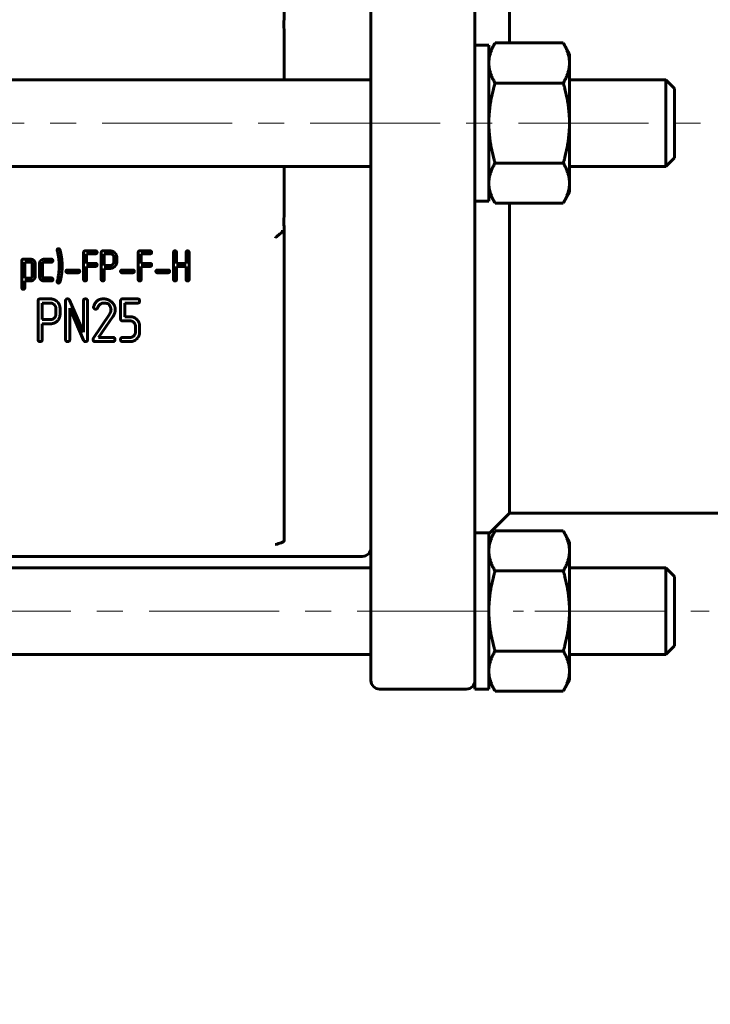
# Model space of a CAD drawing. Header units: millimetres. Extents: x 0 to 420, y 0 to 297.
# Tile 4 of 8: x 149 to 188, y 100 to 157. Entities that reach past the tile are written whole.
import ezdxf

# ---------------------------------------------------------------- set-up
doc = ezdxf.new("R2010")
doc.units = ezdxf.units.MM
for name, pattern in [('K5LT_AXLED', [12, 7.5, -1.5, 1.5, -1.5]), ('K5LT_BASIC', [0]), ('K5LT_THIN', [0])]:
    doc.linetypes.add(name, pattern=pattern)
doc.layers.add('Системный слой', color=7, linetype='Continuous')
doc.layers.add('Системный слой (1)', color=7, linetype='Continuous', true_color=0x6c6c6c)
doc.styles.add('KDIMTEXTSTYLE', font='GOST_AU.SHX', dxfattribs={"width": 0.96, "oblique": 15, "height": 5})
doc.styles.add('KTEXTSTYLE', font='GOST_AU.SHX', dxfattribs={"width": 0.96, "height": 5})
doc.dimstyles.new('KDIMSTYLE (0.50)', dxfattribs={"dimtxt": 5, "dimasz": 1, "dimexe": 2, "dimexo": 0, "dimgap": 1, "dimtad": 1, "dimlfac": 2, "dimtxsty": 'KDIMTEXTSTYLE', "dimsah": 1, "dimcen": 0, "dimdle": 1, "dimadec": 0, "dimazin": 0, "dimtfac": 0.667, "dimtmove": 0, "dimatfit": 3, "dimfxl": 1, "dimtvp": 1, "dimtolj": 1, "dimtzin": 0, "dimarcsym": 0})

# ---------------------------------------------------------------- blocks, each defined once
blk = doc.blocks.new('U0')
at = {"layer": 'Системный слой (1)', "color": 150, "linetype": 'K5LT_BASIC', "lineweight": 60, "true_color": 0x0080ff}
for p, q in [((175.581, 154.558), (175.581, 155.16)), ((175.581, 146.16), (175.581, 154.558))]:
    blk.add_line(p, q, dxfattribs=at)
blk = doc.blocks.new('U5')
at = {"layer": 'Системный слой (1)', "color": 150, "linetype": 'K5LT_BASIC', "lineweight": 60, "true_color": 0x0080ff}
for p, q in [((175.581, 122.515), (175.581, 127.015)), ((175.581, 118.015), (175.581, 122.515))]:
    blk.add_line(p, q, dxfattribs=at)
blk = doc.blocks.new('U6')
at = {"layer": 'Системный слой (1)', "color": 150, "linetype": 'K5LT_BASIC', "lineweight": 60, "true_color": 0x0080ff}
for p, q in [((168.781, 133.418), (168.781, 126.223)), ((168.781, 126.235), (168.781, 122.839))]:
    blk.add_line(p, q, dxfattribs=at)
blk = doc.blocks.new('U8')
at = {"layer": 'Системный слой (1)', "color": 150, "linetype": 'K5LT_BASIC', "lineweight": 60, "true_color": 0x0080ff}
for p, q in [((185.781, 125.015), (185.781, 122.515)), ((185.781, 122.515), (185.781, 120.015))]:
    blk.add_line(p, q, dxfattribs=at)
blk = doc.blocks.new('U11')
at = {"layer": 'Системный слой (1)', "color": 150, "linetype": 'K5LT_BASIC', "lineweight": 60, "true_color": 0x0080ff}
for p, q in [((186.281, 150.66), (186.281, 152.66)), ((186.281, 148.66), (186.281, 150.66))]:
    blk.add_line(p, q, dxfattribs=at)
blk = doc.blocks.new('U12')
at = {"layer": 'Системный слой (1)', "color": 150, "linetype": 'K5LT_BASIC', "lineweight": 60, "true_color": 0x0080ff}
for p, q in [((186.281, 122.515), (186.281, 124.515)), ((186.281, 120.515), (186.281, 122.515))]:
    blk.add_line(p, q, dxfattribs=at)
blk = doc.blocks.new('U13')
at = {"layer": 'Системный слой (1)', "color": 150, "linetype": 'K5LT_BASIC', "lineweight": 60, "true_color": 0x0080ff}
for p, q in [((185.781, 153.16), (185.781, 150.66)), ((185.781, 150.66), (185.781, 148.16))]:
    blk.add_line(p, q, dxfattribs=at)
blk = doc.blocks.new('D0')
at = {"layer": 'Системный слой (1)'}
for points in [[(75.781, 68.407), (76.281, 69.066), (71.281, 68.407), (76.281, 67.749)], [(221.281, 67.749), (226.281, 68.407), (221.281, 69.066), (221.781, 68.407)]]:
    blk.add_hatch(color=7, dxfattribs=at).paths.add_polyline_path(points)
at = {"layer": 'Системный слой (1)', "color": 7, "linetype": 'K5LT_THIN', "lineweight": 18}
for p, q in [((226.281, 118.05), (226.281, 66.407)), ((71.281, 117.16), (71.281, 66.407)), ((71.281, 68.407), (76.281, 69.066)), ((76.281, 69.066), (75.781, 68.407)), ((221.781, 68.407), (221.281, 69.066)), ((221.281, 69.066), (226.281, 68.407)), ((76.281, 67.749), (71.281, 68.407)), ((71.281, 68.407), (226.281, 68.407)), ((75.781, 68.407), (76.281, 67.749)), ((226.281, 68.407), (221.281, 67.749)), ((221.281, 67.749), (221.781, 68.407))]:
    blk.add_line(p, q, dxfattribs=at)
blk.add_wipeout([(139.338, 69.407), (139.338, 76.789), (157.468, 76.789), (157.468, 69.407)]).dxf.layer = 'Системный слой (1)'
at = {"layer": 'Системный слой (1)', "color": 7, "char_height": 5, "attachment_point": 1, "style": 'KTEXTSTYLE'}
for s, insert in [('\\H5.0;\\W1.000;\\Q15;\\Q15;\\W0.965;±', (147.54, 75.995)), ('\\H5.0;\\W1.000;\\Q15;\\Q15;\\W0.965;310', (139.338, 75.995)), ('\\H5.0;\\W1.000;\\Q15;\\Q15;\\W0.965;1,5', (150.451, 75.995))]:
    blk.add_mtext(s, dxfattribs=dict(at, insert=insert))
blk = doc.blocks.new('KDIMARROW_01')
at = {"layer": 'Системный слой'}
blk.add_hatch(color=0, dxfattribs=at).paths.add_polyline_path([(-5, -0.658), (0, 0), (-5, 0.658), (-4.5, 0)])
at = {"layer": 'Системный слой', "color": 0, "linetype": 'K5LT_THIN', "lineweight": 18}
for p, q in [((-4.5, 0), (-5, 0.658)), ((-5, 0.658), (0, 0)), ((0, 0), (-5, -0.658)), ((-5, -0.658), (-4.5, 0))]:
    blk.add_line(p, q, dxfattribs=at)
at = {"layer": 'Системный слой (1)', "color": 0, "linetype": 'K5LT_THIN', "lineweight": 18}
blk.add_line((326.79, 150.66), (326.29, 150.66), dxfattribs=at)

msp = doc.modelspace()

# ---------------------------------------------------------------- linework, layer by layer
at = {"layer": 'Системный слой (1)', "color": 150, "linetype": 'K5LT_BASIC', "lineweight": 60, "true_color": 0x0080ff}
for p, q in [((163.7811, 156.6214), (163.7811, 174.742)), ((176.7811, 155.2792), (176.7811, 173.1604)), ((168.7811, 158.8186), (168.7811, 154.2754)), ((174.7811, 155.1604), (174.7811, 158.8186)), ((163.7811, 155.6354), (163.7811, 153.1604)), ((174.7811, 154.5575), (174.7811, 155.1604)), ((174.7811, 155.1604), (175.5811, 155.1604)), ((175.5811, 154.6604), (175.9383, 155.2792)), ((179.8738, 155.2792), (175.9383, 155.2792)), ((180.2311, 154.6604), (179.8738, 155.2792)), ((174.7811, 146.1604), (174.7811, 154.5575)), ((180.2311, 154.6604), (180.2311, 154.1245)), ((168.7811, 154.2754), (168.7811, 147.0454)), ((180.2311, 154.1245), (180.2311, 150.6604)), ((168.7811, 153.1604), (128.7811, 153.1604)), ((179.8738, 152.9698), (175.9383, 152.9698)), ((185.7811, 153.1604), (180.2311, 153.1604)), ((186.2811, 152.6604), (185.7811, 153.1604)), ((180.2311, 150.6604), (180.2311, 147.1963)), ((179.8738, 148.351), (175.9383, 148.351)), ((186.2811, 148.6604), (185.7811, 148.1604)), ((168.7811, 148.1604), (128.7811, 148.1604)), ((163.7811, 148.1604), (163.7811, 145.6855)), ((185.7811, 148.1604), (180.2311, 148.1604)), ((180.2311, 147.1963), (180.2311, 146.6604)), ((168.7811, 147.0454), (168.7811, 142.5022)), ((175.5811, 146.6604), (175.9383, 146.0416)), ((180.2311, 146.6604), (179.8738, 146.0416)), ((174.7811, 146.1604), (175.5811, 146.1604)), ((174.7811, 142.5022), (174.7811, 146.1604)), ((179.8738, 146.0416), (175.9383, 146.0416)), ((176.7811, 128.1604), (176.7811, 146.0416)), ((163.5988, 144.4104), (163.778, 144.4104)), ((163.7811, 144.6995), (163.7811, 126.5789)), ((152.212, 141.6389), (152.212, 143.2039)), ((152.2974, 143.2879), (152.8991, 143.2879)), ((152.3827, 142.5643), (152.3827, 143.1186)), ((152.3827, 143.1186), (152.8991, 143.1186)), ((153.2307, 141.6402), (153.2307, 143.2026)), ((153.316, 143.2866), (153.7374, 143.2866)), ((153.4013, 143.1173), (153.7374, 143.1173)), ((153.4013, 142.4465), (153.4013, 143.1173)), ((155.3606, 141.6389), (155.3606, 143.2039)), ((155.4459, 143.2879), (156.0476, 143.2879)), ((155.5312, 143.1186), (156.0476, 143.1186)), ((155.5312, 142.5643), (155.5312, 143.1186)), ((157.3979, 141.6389), (157.3979, 143.2039)), ((157.5685, 142.5643), (157.5685, 143.2039)), ((158.1215, 142.5643), (158.1215, 143.2039)), ((158.2922, 141.6389), (158.2922, 143.2039)), ((148.6468, 141.1574), (148.6468, 142.7224)), ((148.7321, 142.8064), (149.1547, 142.8064)), ((148.8174, 142.637), (149.1547, 142.637)), ((148.8174, 141.7216), (148.8174, 142.637)), ((149.9313, 142.8064), (150.3525, 142.8064)), ((149.9313, 142.637), (150.3525, 142.637)), ((152.3827, 142.5643), (152.8991, 142.5643)), ((153.9543, 142.661), (153.9543, 142.9029)), ((154.125, 142.661), (154.125, 142.9029)), ((155.5312, 142.5643), (156.0476, 142.5643)), ((157.5685, 142.5643), (158.1215, 142.5643)), ((149.2487, 141.8194), (149.2487, 142.543)), ((149.4194, 141.8194), (149.4194, 142.543)), ((149.6654, 141.8195), (149.6654, 142.5418)), ((149.8361, 141.8195), (149.8361, 142.5418)), ((151.2715, 142.1833), (151.9056, 142.1833)), ((151.2715, 142.0285), (151.9056, 142.0285)), ((152.3827, 142.395), (152.8991, 142.395)), ((152.3827, 141.6389), (152.3827, 142.395)), ((153.4013, 142.4465), (153.7374, 142.4465)), ((153.4013, 142.2772), (153.7374, 142.2772)), ((153.4013, 141.6402), (153.4013, 142.2772)), ((154.42, 142.1833), (155.0542, 142.1833)), ((154.42, 142.0285), (155.0542, 142.0285)), ((155.5312, 141.6389), (155.5312, 142.395)), ((155.5312, 142.395), (156.0476, 142.395)), ((156.4573, 142.1833), (157.0915, 142.1833)), ((156.4573, 142.0285), (157.0915, 142.0285)), ((157.5685, 142.395), (158.1215, 142.395)), ((157.5685, 141.6389), (157.5685, 142.395)), ((158.1215, 141.6389), (158.1215, 142.395)), ((168.7811, 142.5022), (168.7811, 139.946)), ((174.7811, 139.9386), (174.7811, 142.5022)), ((148.8174, 141.7216), (149.1547, 141.7216)), ((148.8174, 141.5523), (149.1547, 141.5523)), ((148.8174, 141.1573), (148.8174, 141.5523)), ((149.9313, 141.7229), (150.3525, 141.7229)), ((149.9313, 141.5536), (150.3525, 141.5536)), ((149.5801, 138.1761), (149.5801, 140.3956)), ((149.7013, 140.5155), (150.2997, 140.5155)), ((149.8222, 139.3223), (149.8222, 140.2748)), ((149.8222, 140.2748), (150.2998, 140.2748)), ((151.1676, 138.1748), (151.1676, 140.397)), ((152.1955, 138.5985), (151.3984, 140.4469)), ((152.1955, 138.5985), (152.1955, 140.397)), ((152.4376, 138.1748), (152.4376, 140.397)), ((154.3426, 139.3706), (154.3426, 140.3971)), ((154.4639, 140.5168), (155.3193, 140.5168)), ((154.5847, 140.2761), (155.3193, 140.2761)), ((154.5847, 139.4903), (154.5847, 140.2761)), ((150.608, 139.6264), (150.608, 139.9702)), ((150.8501, 139.6265), (150.8501, 139.9701)), ((152.2034, 138.1375), (151.4097, 139.9732)), ((151.4097, 138.1748), (151.4097, 139.9732)), ((168.7811, 139.946), (168.7811, 136.9434)), ((174.7811, 139.9386), (174.7811, 136.9434)), ((149.8222, 139.3223), (150.2998, 139.3223)), ((152.7697, 138.2331), (153.7132, 139.6625)), ((153.0735, 138.2943), (153.9164, 139.5277)), ((154.4638, 139.2495), (154.8928, 139.2495)), ((154.5847, 139.4903), (154.8931, 139.4903)), ((149.8222, 139.0815), (150.2996, 139.0815)), ((149.8222, 138.1762), (149.8222, 139.0815)), ((155.1972, 138.6023), (155.1972, 138.9446)), ((155.4406, 138.6024), (155.4406, 138.9445)), ((152.8772, 138.0536), (153.8987, 138.0536)), ((153.0735, 138.2943), (153.8987, 138.2943)), ((154.4639, 138.0536), (154.8933, 138.0536)), ((154.4643, 138.2943), (154.893, 138.2943)), ((168.7811, 136.9225), (168.7811, 133.4177)), ((174.7811, 133.4177), (174.7811, 136.9434)), ((174.7811, 124.894), (174.7811, 133.4177)), ((176.7811, 128.1604), (175.5811, 126.9604)), ((209.2811, 128.1604), (176.7811, 128.1604)), ((174.7811, 127.0146), (175.5811, 127.0146)), ((175.5811, 126.5146), (175.9383, 127.1334)), ((179.8738, 127.1334), (175.9383, 127.1334)), ((180.2311, 126.5146), (179.8738, 127.1334)), ((168.7811, 126.2226), (168.7811, 126.2215)), ((180.2311, 126.5146), (180.2311, 125.9787)), ((129.2811, 125.6604), (168.2811, 125.6604)), ((180.2311, 125.9787), (180.2311, 122.5146)), ((168.7811, 125.0146), (128.7811, 125.0146)), ((185.7811, 125.0146), (180.2311, 125.0146)), ((186.2811, 124.5146), (185.7811, 125.0146)), ((174.7811, 122.5146), (174.7811, 124.894)), ((179.8738, 124.824), (175.9383, 124.824)), ((168.7811, 122.8393), (168.7811, 118.5146)), ((174.7811, 118.0146), (174.7811, 122.5146)), ((180.2311, 122.5146), (180.2311, 119.0505)), ((186.2811, 120.5146), (185.7811, 120.0146)), ((168.7811, 120.0146), (128.7811, 120.0146)), ((179.8738, 120.2052), (175.9383, 120.2052)), ((185.7811, 120.0146), (180.2311, 120.0146)), ((180.2311, 119.0505), (180.2311, 118.5146)), ((175.5811, 118.5146), (175.9383, 117.8958)), ((180.2311, 118.5146), (179.8738, 117.8958)), ((174.2811, 118.0146), (169.2811, 118.0146)), ((174.7811, 118.0146), (175.5811, 118.0146)), ((179.8738, 117.8958), (175.9383, 117.8958))]:
    msp.add_line(p, q, dxfattribs=at)
at = {"layer": 'Системный слой (1)', "color": 30, "linetype": 'K5LT_AXLED', "lineweight": 18, "true_color": 0xff8000}
for p, q in [((69.2811, 150.6604), (228.2811, 150.6604)), ((119.9811, 122.5146), (177.5811, 122.5146)), ((178.2311, 122.5146), (188.2811, 122.5146))]:
    msp.add_line(p, q, dxfattribs=at)
at = {"layer": 'Системный слой (1)', "color": 150, "linetype": 'K5LT_BASIC', "lineweight": 60, "true_color": 0x0080ff}
for centre, start, end in [((168.2811, 126.1604), 270, 0), ((169.2811, 118.5146), 180, 270), ((174.2811, 118.5146), 270, 0)]:
    msp.add_arc(centre, 0.5, start, end, dxfattribs=at)
for points, knots in [([(163.7512, 156.4104), (163.751, 156.4123), (163.7509, 156.4142), (163.7461, 156.4787), (163.7531, 156.5415), (163.7758, 156.6079), (163.7784, 156.6147), (163.7811, 156.6214)], [0.32075499, 0.32075499, 0.32075499, 0.32075499, 0.321919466, 0.321919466, 0.36067933, 0.36067933, 0.365163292, 0.365163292, 0.365163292, 0.365163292]), ([(163.7811, 144.6995), (163.7599, 144.7523), (163.7497, 144.8082), (163.7493, 144.8801), (163.7499, 144.8953), (163.7512, 144.9104)], [0.280872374, 0.280872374, 0.280872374, 0.280872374, 0.31589005, 0.31589005, 0.325253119, 0.325253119, 0.325253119, 0.325253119]), ([(163.2811, 144.0482), (163.2818, 144.0489), (163.2825, 144.0495), (163.3392, 144.1034), (163.3955, 144.1544), (163.5072, 144.2501), (163.5634, 144.2951), (163.6487, 144.3563), (163.6813, 144.3774), (163.7314, 144.4036), (163.7503, 144.4104), (163.763, 144.4104)], [-0.00060135, -0.00060135, -0.00060135, -0.00060135, 0, 0, 0.04723917, 0.04723917, 0.09736137, 0.09736137, 0.13271839, 0.13271839, 0.16280003, 0.16280003, 0.16280003, 0.16280003]), ([(163.778, 144.4104), (163.78, 144.4104), (163.781, 144.4111), (163.7811, 144.4126), (163.7811, 144.4127), (163.7811, 144.4128)], [-0.172461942, -0.172461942, -0.172461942, -0.172461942, -0.160647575, -0.160647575, -0.160077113, -0.160077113, -0.160077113, -0.160077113]), ([(163.2811, 126.3587), (163.2816, 126.3588), (163.2821, 126.359), (163.3974, 126.3863), (163.5064, 126.4131), (163.6506, 126.4639), (163.7083, 126.4888), (163.768, 126.538), (163.7811, 126.5582), (163.7811, 126.5789)], [-0.00045175, -0.00045175, -0.00045175, -0.00045175, 0, 0, 0.0978776, 0.0978776, 0.15836079, 0.15836079, 0.19723915, 0.19723915, 0.19723915, 0.19723915])]:
    msp.add_open_spline(points, degree=3, knots=knots, dxfattribs=at)
for points, degree in [([(163.7811, 155.6354), (163.7811, 155.8812), (163.7738, 156.1466), (163.7512, 156.4104)], 3), ([(163.7512, 144.9104), (163.7738, 145.1742), (163.7811, 145.4396), (163.7811, 145.6855)], 3), ([(150.7692, 143.4083), (150.6827, 143.4083), (150.6827, 143.3267)], 2), ([(150.6827, 143.3267), (150.6827, 143.3136), (150.6857, 143.3024)], 2), ([(150.6857, 143.3024), (150.8018, 142.8504), (150.8018, 142.4214)], 2), ([(150.8491, 143.3481), (150.8262, 143.4083), (150.7692, 143.4083)], 2), ([(150.893, 143.1702), (150.8602, 143.3189), (150.8491, 143.3481)], 2), ([(150.9725, 142.4214), (150.9725, 142.7994), (150.893, 143.1702)], 2), ([(152.2974, 143.2879), (152.212, 143.2879), (152.212, 143.2039)], 2), ([(152.9844, 143.2039), (152.9844, 143.2879), (152.8991, 143.2879)], 2), ([(152.8991, 143.1186), (152.9844, 143.1186), (152.9844, 143.2039)], 2), ([(153.316, 143.2866), (153.2307, 143.2866), (153.2307, 143.2026)], 2), ([(154.0109, 143.1739), (153.8969, 143.2866), (153.7374, 143.2866)], 2), ([(153.89, 143.0541), (153.8257, 143.1173), (153.7374, 143.1173)], 2), ([(154.125, 142.9029), (154.125, 143.0611), (154.0109, 143.1739)], 2), ([(155.4459, 143.2879), (155.3606, 143.2879), (155.3606, 143.2039)], 2), ([(156.1329, 143.2039), (156.1329, 143.2879), (156.0476, 143.2879)], 2), ([(156.0476, 143.1186), (156.1329, 143.1186), (156.1329, 143.2039)], 2), ([(157.4832, 143.2879), (157.3979, 143.2879), (157.3979, 143.2039)], 2), ([(157.5685, 143.2039), (157.5685, 143.2879), (157.4832, 143.2879)], 2), ([(158.2068, 143.2879), (158.1215, 143.2879), (158.1215, 143.2039)], 2), ([(158.2922, 143.2039), (158.2922, 143.2879), (158.2068, 143.2879)], 2), ([(148.7321, 142.8064), (148.6468, 142.8064), (148.6468, 142.7224)], 2), ([(149.3417, 142.7287), (149.264, 142.8064), (149.1547, 142.8064)], 2), ([(149.2203, 142.6086), (149.1918, 142.637), (149.1547, 142.637)], 2), ([(149.2487, 142.543), (149.2487, 142.5801), (149.2203, 142.6086)], 2), ([(149.4194, 142.543), (149.4194, 142.651), (149.3417, 142.7287)], 2), ([(149.7435, 142.7283), (149.6654, 142.6502), (149.6654, 142.5418)], 2), ([(149.9313, 142.8064), (149.8216, 142.8064), (149.7435, 142.7283)], 2), ([(149.8361, 142.5418), (149.8361, 142.5806), (149.8643, 142.6088)], 2), ([(149.8643, 142.6088), (149.8926, 142.637), (149.9313, 142.637)], 2), ([(150.4378, 142.7224), (150.4378, 142.8064), (150.3525, 142.8064)], 2), ([(150.3525, 142.637), (150.4378, 142.637), (150.4378, 142.7224)], 2), ([(152.9844, 142.4803), (152.9844, 142.5643), (152.8991, 142.5643)], 2), ([(153.9543, 142.9029), (153.9543, 142.9909), (153.89, 143.0541)], 2), ([(153.89, 142.5092), (153.9543, 142.5718), (153.9543, 142.661)], 2), ([(154.0115, 142.3893), (154.125, 142.5015), (154.125, 142.661)], 2), ([(156.1329, 142.4803), (156.1329, 142.5643), (156.0476, 142.5643)], 2), ([(150.8018, 142.4214), (150.8018, 141.9917), (150.6851, 141.509)], 2), ([(150.8917, 141.6671), (150.9725, 142.044), (150.9725, 142.4214)], 2), ([(151.2715, 142.1833), (151.1934, 142.1833), (151.1934, 142.1066)], 2), ([(151.1934, 142.1066), (151.1934, 142.0285), (151.2715, 142.0285)], 2), ([(151.9837, 142.1066), (151.9837, 142.1833), (151.9056, 142.1833)], 2), ([(151.9056, 142.0285), (151.9837, 142.0285), (151.9837, 142.1066)], 2), ([(152.8991, 142.395), (152.9844, 142.395), (152.9844, 142.4803)], 2), ([(153.7374, 142.4465), (153.8258, 142.4465), (153.89, 142.5092)], 2), ([(153.7374, 142.2772), (153.8981, 142.2772), (154.0115, 142.3893)], 2), ([(154.42, 142.1833), (154.3419, 142.1833), (154.3419, 142.1066)], 2), ([(154.3419, 142.1066), (154.3419, 142.0285), (154.42, 142.0285)], 2), ([(155.1323, 142.1066), (155.1323, 142.1833), (155.0542, 142.1833)], 2), ([(155.0542, 142.0285), (155.1323, 142.0285), (155.1323, 142.1066)], 2), ([(156.0476, 142.395), (156.1329, 142.395), (156.1329, 142.4803)], 2), ([(156.4573, 142.1833), (156.3792, 142.1833), (156.3792, 142.1066)], 2), ([(156.3792, 142.1066), (156.3792, 142.0285), (156.4573, 142.0285)], 2), ([(157.1696, 142.1066), (157.1696, 142.1833), (157.0915, 142.1833)], 2), ([(157.0915, 142.0285), (157.1696, 142.0285), (157.1696, 142.1066)], 2), ([(149.1547, 141.7216), (149.1928, 141.7216), (149.2207, 141.7505)], 2), ([(149.1547, 141.5523), (149.2637, 141.5523), (149.3415, 141.6314)], 2), ([(149.2207, 141.7505), (149.2487, 141.7795), (149.2487, 141.8194)], 2), ([(149.3415, 141.6314), (149.4194, 141.7106), (149.4194, 141.8194)], 2), ([(149.6654, 141.8195), (149.6654, 141.7086), (149.7429, 141.6311)], 2), ([(149.7429, 141.6311), (149.8204, 141.5536), (149.9313, 141.5536)], 2), ([(149.8643, 141.7512), (149.8361, 141.7794), (149.8361, 141.8195)], 2), ([(149.9313, 141.7229), (149.8926, 141.7229), (149.8643, 141.7512)], 2), ([(150.4378, 141.6389), (150.4378, 141.7229), (150.3525, 141.7229)], 2), ([(150.3525, 141.5536), (150.4378, 141.5536), (150.4378, 141.6389)], 2), ([(150.6851, 141.509), (150.6827, 141.5285), (150.6827, 141.5161)], 2), ([(150.6827, 141.5161), (150.6827, 141.4332), (150.7692, 141.4332)], 2), ([(150.7692, 141.4332), (150.826, 141.4332), (150.8494, 141.4952)], 2), ([(150.8494, 141.4952), (150.8808, 141.6096), (150.8917, 141.6671)], 2), ([(152.212, 141.6389), (152.212, 141.5536), (152.2974, 141.5536)], 2), ([(152.2974, 141.5536), (152.3827, 141.5536), (152.3827, 141.6389)], 2), ([(153.2307, 141.6402), (153.2307, 141.5549), (153.316, 141.5549)], 2), ([(153.316, 141.5549), (153.4013, 141.5549), (153.4013, 141.6402)], 2), ([(155.3606, 141.6389), (155.3606, 141.5536), (155.4459, 141.5536)], 2), ([(155.4459, 141.5536), (155.5312, 141.5536), (155.5312, 141.6389)], 2), ([(157.3979, 141.6389), (157.3979, 141.5536), (157.4832, 141.5536)], 2), ([(157.4832, 141.5536), (157.5685, 141.5536), (157.5685, 141.6389)], 2), ([(158.1215, 141.6389), (158.1215, 141.5536), (158.2068, 141.5536)], 2), ([(158.2068, 141.5536), (158.2922, 141.5536), (158.2922, 141.6389)], 2), ([(148.6468, 141.1574), (148.6468, 141.072), (148.7321, 141.072)], 2), ([(148.7321, 141.072), (148.8174, 141.072), (148.8174, 141.1573)], 2), ([(149.7013, 140.5155), (149.5801, 140.5155), (149.5801, 140.3956)], 2), ([(150.688, 140.3554), (150.526, 140.5155), (150.2997, 140.5155)], 2), ([(150.5166, 140.185), (150.4252, 140.2748), (150.2998, 140.2748)], 2), ([(150.8501, 139.9701), (150.8501, 140.1952), (150.688, 140.3554)], 2), ([(151.2872, 140.5168), (151.1676, 140.5168), (151.1676, 140.397)], 2), ([(151.3984, 140.4469), (151.367, 140.5168), (151.2872, 140.5168)], 2), ([(152.3166, 140.5168), (152.1955, 140.5168), (152.1955, 140.397)], 2), ([(152.4376, 140.397), (152.4376, 140.5168), (152.3166, 140.5168)], 2), ([(153.3576, 140.5195), (152.9441, 140.5195), (152.8002, 140.1114)], 2), ([(153.019, 140.006), (153.1346, 140.2748), (153.3676, 140.2748)], 2), ([(153.8233, 140.3416), (153.6187, 140.5195), (153.3576, 140.5195)], 2), ([(153.3676, 140.2748), (153.5297, 140.2748), (153.6461, 140.2265)], 2), ([(154.037, 139.8968), (154.037, 140.1547), (153.8233, 140.3416)], 2), ([(154.4639, 140.5168), (154.3426, 140.5168), (154.3426, 140.3971)], 2), ([(155.4406, 140.3971), (155.4406, 140.5168), (155.3193, 140.5168)], 2), ([(155.3193, 140.2761), (155.4406, 140.2761), (155.4406, 140.3971)], 2), ([(150.608, 139.9702), (150.608, 140.0951), (150.5166, 140.185)], 2), ([(152.8002, 140.1114), (152.7855, 140.0689), (152.7855, 140.0476)], 2), ([(152.7855, 140.0476), (152.7855, 139.9282), (152.9099, 139.9282)], 2), ([(152.9099, 139.9282), (152.9859, 139.9282), (153.019, 140.006)], 2), ([(153.6461, 140.2265), (153.7896, 140.0488), (153.7896, 139.8916)], 2), ([(153.7896, 139.8916), (153.7896, 139.7772), (153.7132, 139.6625)], 2), ([(153.9164, 139.5277), (154.037, 139.7097), (154.037, 139.8968)], 2), ([(150.2996, 139.0815), (150.5277, 139.0815), (150.6889, 139.2407)], 2), ([(150.2998, 139.3223), (150.4255, 139.3223), (150.5167, 139.4112)], 2), ([(150.5167, 139.4112), (150.608, 139.5001), (150.608, 139.6264)], 2), ([(150.6889, 139.2407), (150.8501, 139.3999), (150.8501, 139.6265)], 2), ([(154.3426, 139.3706), (154.3426, 139.2495), (154.4638, 139.2495)], 2), ([(154.8928, 139.2495), (155.0173, 139.2495), (155.1073, 139.1594)], 2), ([(155.2804, 139.3302), (155.1202, 139.4903), (154.8931, 139.4903)], 2), ([(155.1073, 139.1594), (155.1972, 139.0694), (155.1972, 138.9446)], 2), ([(155.4406, 138.9445), (155.4406, 139.1701), (155.2804, 139.3302)], 2), ([(155.1972, 138.6023), (155.1972, 138.476), (155.1074, 138.3852)], 2), ([(155.2806, 138.2144), (155.4406, 138.3753), (155.4406, 138.6024)], 2), ([(149.5801, 138.1761), (149.5801, 138.0549), (149.7012, 138.0549)], 2), ([(149.7012, 138.0549), (149.8222, 138.0549), (149.8222, 138.1762)], 2), ([(151.1676, 138.1748), (151.1676, 138.0536), (151.2887, 138.0536)], 2), ([(151.2887, 138.0536), (151.4097, 138.0536), (151.4097, 138.1748)], 2), ([(152.2034, 138.1375), (152.2405, 138.0536), (152.3162, 138.0536)], 2), ([(152.3162, 138.0536), (152.4376, 138.0536), (152.4376, 138.1748)], 2), ([(152.7697, 138.2331), (152.7577, 138.2142), (152.7577, 138.1799)], 2), ([(152.7577, 138.1799), (152.7577, 138.0536), (152.8772, 138.0536)], 2), ([(154.0198, 138.1746), (154.0198, 138.2943), (153.8987, 138.2943)], 2), ([(153.8987, 138.0536), (154.0198, 138.0536), (154.0198, 138.1746)], 2), ([(154.4643, 138.2943), (154.3426, 138.2943), (154.3426, 138.1746)], 2), ([(154.3426, 138.1746), (154.3426, 138.0536), (154.4639, 138.0536)], 2), ([(155.1074, 138.3852), (155.0175, 138.2943), (154.893, 138.2943)], 2), ([(154.8933, 138.0536), (155.1206, 138.0536), (155.2806, 138.2144)], 2)]:
    msp.add_open_spline(points, degree=degree, dxfattribs=at)
for points in [[(175.9383, 155.2792), (175.5811, 154.6604), (175.5811, 154.1245)], [(180.2311, 154.1245), (180.2311, 154.6604), (179.8738, 155.2792)], [(175.5811, 154.1245), (175.5811, 153.5886), (175.9383, 152.9698)], [(179.8738, 152.9698), (180.2311, 153.5886), (180.2311, 154.1245)], [(175.9383, 152.9698), (175.5811, 151.7322), (175.5811, 150.6604)], [(180.2311, 150.6604), (180.2311, 151.7322), (179.8738, 152.9698)], [(175.5811, 150.6604), (175.5811, 149.5886), (175.9383, 148.351)], [(179.8738, 148.351), (180.2311, 149.5886), (180.2311, 150.6604)], [(175.9383, 148.351), (175.5811, 147.7322), (175.5811, 147.1963)], [(180.2311, 147.1963), (180.2311, 147.7322), (179.8738, 148.351)], [(175.5811, 147.1963), (175.5811, 146.6604), (175.9383, 146.0416)], [(179.8738, 146.0416), (180.2311, 146.6604), (180.2311, 147.1963)], [(175.9383, 127.1334), (175.5811, 126.5146), (175.5811, 125.9787)], [(180.2311, 125.9787), (180.2311, 126.5146), (179.8738, 127.1334)], [(175.5811, 125.9787), (175.5811, 125.4428), (175.9383, 124.824)], [(179.8738, 124.824), (180.2311, 125.4428), (180.2311, 125.9787)], [(175.9383, 124.824), (175.5811, 123.5864), (175.5811, 122.5146)], [(180.2311, 122.5146), (180.2311, 123.5864), (179.8738, 124.824)], [(175.5811, 122.5146), (175.5811, 121.4428), (175.9383, 120.2052)], [(179.8738, 120.2052), (180.2311, 121.4428), (180.2311, 122.5146)], [(175.9383, 120.2052), (175.5811, 119.5864), (175.5811, 119.0505)], [(180.2311, 119.0505), (180.2311, 119.5864), (179.8738, 120.2052)]]:
    msp.add_rational_spline(points, [1, 1.0379548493, 1], degree=2, dxfattribs=at)

# ---------------------------------------------------------------- block references
at = {"layer": 'Системный слой (1)'}
for name in ['U0', 'U13', 'U11', 'U6', 'U5', 'U8', 'U12']:
    msp.add_blockref(name, (0, 0), dxfattribs=at)

# ---------------------------------------------------------------- next in the draw order: dimensions: what is measured, and where the dimension line sits
at = {"layer": 'Системный слой (1)', "color": 7}
dim = msp.add_linear_dim(base=(71.2811, 68.4074), p1=(226.2811, 118.0499), p2=(71.2811, 117.1604), dimstyle='KDIMSTYLE (0.50)', override={"dimexo": 0, "dimpost": '\\H5.0;\\W0.965;\\Q15;<>', "dimblk1": 'KDIMARROW_01', "dimblk2": 'KDIMARROW_01', "dimse1": 0, "dimse2": 0, "dimclrt": 7, "dimtol": 1, "dimtp": 1.5, "dimtm": 1.5, "dimtdec": 5, "dimtolj": 1}, dxfattribs=at)
dim.commit()
dim.dimension.update_dxf_attribs({"geometry": 'D0', "text_midpoint": (148.7811, 68.4074), "dimtype": 160})

# ---------------------------------------------------------------- next in the draw order: linework, layer by layer
at = {"layer": 'Системный слой (1)', "color": 150, "linetype": 'K5LT_BASIC', "lineweight": 60, "true_color": 0x0080ff}
for points in [[(175.5811, 119.0505), (175.5811, 118.5146), (175.9383, 117.8958)], [(179.8738, 117.8958), (180.2311, 118.5146), (180.2311, 119.0505)]]:
    msp.add_rational_spline(points, [1, 1.0379548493, 1], degree=2, dxfattribs=at)

doc.saveas('drawing.dxf')
